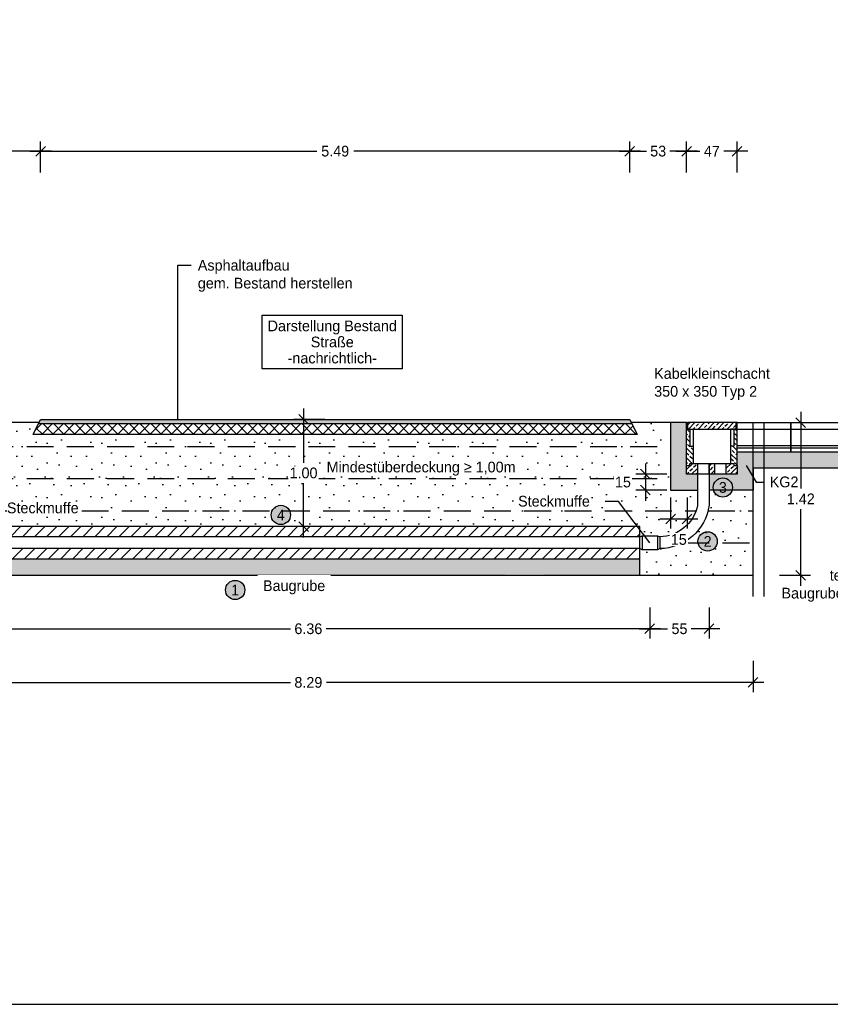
# Model space of a CAD drawing. Header units: metres. Extents: x -8 to 484, y -254 to 116.
# Tile 171 of 172: x 418.41 to 425.97, y 70.68 to 79.86. Entities that reach past the tile are written whole.
import ezdxf
from ezdxf import colors
from ezdxf.entities.mleader import LeaderData, LeaderLine
from ezdxf.math import Vec2, Vec3

# ---------------------------------------------------------------- set-up
doc = ezdxf.new("R2010")
doc.units = ezdxf.units.M
doc.linetypes.add('STRICHLINIE', pattern=[0.75, 0.5, -0.25])
doc.layers.add('GTU_A_Ansichtsfenster', color=6, linetype='Continuous', plot=False)
for name, color, linetype in [('GTU_B_Bemaßung', 253, 'Continuous'), ('GTU_B_Beschriftung', 253, 'Continuous'), ('GTU_P', 1, 'Continuous'), ('GTU_P_Baugrube', 11, 'Continuous'), ('GTU_P_Baugrube_Bemaßung', 11, 'Continuous'), ('GTU_P_Baugrube_Beschriftung', 11, 'Continuous'), ('GTU_P_Bemaßung', 1, 'Continuous'), ('GTU_P_Beschriftung', 1, 'Continuous')]:
    doc.layers.add(name, color=color, linetype=linetype)
doc.styles.add('PROVI', font='PROVI.SHX')
doc.dimstyles.new('1zu50', dxfattribs={"dimscale": 0.5, "dimtxt": 0.2, "dimasz": 0.18, "dimexe": 0.18, "dimexo": 0.02, "dimgap": 0.09, "dimtad": 0, "dimtih": 1, "dimtoh": 1, "dimzin": 4, "dimdsep": 46, "dimtxsty": 'PROVI', "dimblk1": 'OBLIQUE', "dimblk2": 'OBLIQUE', "dimsah": 1, "dimcen": 0.3, "dimdle": 0.2, "dimclrd": 256, "dimclre": 256, "dimclrt": 256, "dimadec": 0, "dimazin": 0, "dimtfac": 1, "dimtdec": 4, "dimtofl": 0, "dimtmove": 2, "dimatfit": 3, "dimldrblk": 'NONE', "dimfxl": 0.4, "dimfxlon": 1, "dimtfill": 1, "dimtfillclr": 256, "dimtolj": 1, "dimtzin": 0, "dimlwd": -1, "dimlwe": -1, "dimarcsym": 0})
doc.dimstyles.new('1zu50 (cm)', dxfattribs={"dimscale": 0.5, "dimtxt": 0.2, "dimasz": 0.18, "dimexe": 0.18, "dimexo": 0.02, "dimgap": 0.09, "dimtad": 0, "dimtih": 1, "dimtoh": 1, "dimdec": 0, "dimlfac": 100, "dimzin": 4, "dimdsep": 46, "dimtxsty": 'PROVI', "dimblk1": 'OBLIQUE', "dimblk2": 'OBLIQUE', "dimsah": 1, "dimcen": 0.3, "dimdle": 0.2, "dimclrd": 256, "dimclre": 256, "dimclrt": 256, "dimadec": 0, "dimazin": 0, "dimtfac": 1, "dimtdec": 4, "dimtofl": 0, "dimtmove": 2, "dimatfit": 3, "dimldrblk": 'NONE', "dimfxl": 0.4, "dimfxlon": 1, "dimtfill": 1, "dimtfillclr": 256, "dimtolj": 1, "dimtzin": 0, "dimlwd": -1, "dimlwe": -1, "dimarcsym": 0})
pattern_1 = [(45, (-40.98976, 10.93253), (-0.04490128, 0.04490128), []), (45, (-40.94486, 10.93253), (-0.04490128, 0.04490128), [0.03175, -0.015875])]

# ---------------------------------------------------------------- blocks, each defined once
blk = doc.blocks.new('GTU_Kls Typ 2')
h = blk.add_hatch()
h.set_pattern_fill('ANSI33', color=256, scale=0.01, angle=156.54218)
h.set_pattern_definition([(135, (-40.98976, 10.93253), (-0.04490128, -0.04490128), []), (135, (-40.98976, 10.977434), (-0.04490128, -0.04490128), [0.03175, -0.015875])])
h.paths.add_polyline_path([(0.175, -0.22), (0.205, -0.22), (0.205, -0.06), (0.2275, -0.06), (0.2275, 0), (0.235, 0), (0.235, -0.4), (0.205, -0.4), (0.205, -0.38), (0.175, -0.38)])
h.paths.add_polyline_path([(-0.235, 0), (-0.2275, 0), (-0.2275, -0.06), (-0.205, -0.06), (-0.205, -0.22), (-0.175, -0.22), (-0.175, -0.38), (-0.205, -0.38), (-0.205, -0.4), (-0.235, -0.4)])
h = blk.add_hatch()
h.set_pattern_fill('ANSI33', color=256, scale=0.01, angle=66.54218)
h.set_pattern_definition(pattern_1)
h.paths.add_polyline_path([(0.235, -0.48), (0.235, -0.4), (0.205, -0.4), (0.205, -0.38), (0.135, -0.38), (0.135, -0.472, 0.414214), (0.143, -0.48)])
h.paths.add_polyline_path([(-0.205, -0.38), (-0.205, -0.4), (-0.235, -0.4), (-0.235, -0.48), (-0.143, -0.48, 0.414214), (-0.135, -0.472), (-0.135, -0.38)])
h.paths.add_polyline_path([(0.22, -0.06), (0.2275, 0), (-0.2275, 0), (-0.22, -0.06)])
h = blk.add_hatch()
h.set_pattern_fill('ANSI33', color=256, scale=0.01, angle=66.54218)
h.set_pattern_definition(pattern_1)
h.paths.add_polyline_path([(0.025, -0.472, -0.414214), (0.017, -0.48), (0, -0.48), (-0.017, -0.48, -0.414214), (-0.025, -0.472), (-0.025, -0.38), (0, -0.38), (0.025, -0.38)])
at = {"flags": 128}
for points in [[(-0.235, -0.4), (-0.235, 0), (-0.2275, 0), (-0.2275, -0.06), (-0.175, -0.06), (-0.175, -0.38)], [(0.2275, 0), (-0.2275, 0), (-0.2275, -0.06), (0.2275, -0.06), (0.2275, 0)], [(0.235, -0.4), (0.235, 0), (0.2275, 0), (0.2275, -0.06), (0.175, -0.06), (0.175, -0.38)], [(-0.205, -0.06), (-0.205, -0.22), (-0.175, -0.22)], [(0.205, -0.06), (0.205, -0.22), (0.175, -0.22)]]:
    blk.add_lwpolyline(points, dxfattribs=at)
blk.add_lwpolyline([(-0.235, -0.48), (-0.235, -0.4), (-0.205, -0.4), (-0.205, -0.38), (0, -0.38), (0.205, -0.38), (0.205, -0.4), (0.235, -0.4), (0.235, -0.48), (0.113, -0.48), (0.017, -0.48), (0, -0.48), (-0.017, -0.48), (-0.113, -0.48)], close=True, dxfattribs=at)
for points in [[(-0.135, -0.38), (-0.135, -0.472, -0.414214), (-0.143, -0.48)], [(-0.017, -0.48, -0.414214), (-0.025, -0.472), (-0.025, -0.38)], [(0.025, -0.38), (0.025, -0.472, -0.414214), (0.017, -0.48)], [(0.143, -0.48, -0.414214), (0.135, -0.472), (0.135, -0.38)]]:
    blk.add_lwpolyline(points, format="xyb", dxfattribs=at)
blk = doc.blocks.new('_None')
blk = doc.blocks.new('_OBLIQUE')
at = {"color": 0, "linetype": 'ByBlock'}
blk.add_line((-0.5, -0.5), (0.5, 0.5), dxfattribs=at)
blk = doc.blocks.new('*D227')
at = {"layer": 'Defpoints', "color": 0, "linetype": 'Continuous'}
for p in [(416.9576, 74.6854), (425.2476, 74.6854), (425.2476, 73.6854)]:
    blk.add_point(p, dxfattribs=at)
at = {"layer": 'GTU_P_Baugrube_Bemaßung', "linetype": 'Continuous'}
for p, q in [((416.9576, 73.8854), (416.9576, 73.5954)), ((425.2476, 73.8854), (425.2476, 73.5954)), ((416.8576, 73.6854), (420.9349, 73.6854)), ((425.3476, 73.6854), (421.2704, 73.6854))]:
    blk.add_line(p, q, dxfattribs=at)
at = {"layer": 'GTU_P_Baugrube_Bemaßung', "linetype": 'Continuous', "xscale": 0.09, "yscale": 0.09, "zscale": 0.09, "rotation": 180}
blk.add_blockref('_OBLIQUE', (416.9576, 73.6854), dxfattribs=at)
at = {"layer": 'GTU_P_Baugrube_Bemaßung', "linetype": 'Continuous', "xscale": 0.09, "yscale": 0.09, "zscale": 0.09}
blk.add_blockref('_OBLIQUE', (425.2476, 73.6854), dxfattribs=at)
at = {"layer": 'GTU_P_Baugrube_Bemaßung', "linetype": 'Continuous', "insert": (421.1026, 73.6854), "char_height": 0.1, "attachment_point": 5, "style": 'PROVI', "bg_fill": 3, "box_fill_scale": 1.1, "bg_fill_color": 256, "bg_fill_true_color": 13158600, "bg_fill_transparency": 0}
blk.add_mtext('\\A1;8.29', dxfattribs=at)
blk = doc.blocks.new('*D258')
at = {"layer": 'Defpoints', "color": 0, "linetype": 'Continuous'}
for p in [(424.0976, 78.638), (418.6076, 76.138), (424.0976, 76.138)]:
    blk.add_point(p, dxfattribs=at)
at = {"layer": 'GTU_B_Bemaßung', "linetype": 'Continuous'}
for p, q in [((418.6076, 78.438), (418.6076, 78.728)), ((424.0976, 78.438), (424.0976, 78.728)), ((418.5076, 78.638), (421.1799, 78.638)), ((424.1976, 78.638), (421.5254, 78.638))]:
    blk.add_line(p, q, dxfattribs=at)
at = {"layer": 'GTU_B_Bemaßung', "linetype": 'Continuous', "xscale": 0.09, "yscale": 0.09, "zscale": 0.09, "rotation": 180}
blk.add_blockref('_OBLIQUE', (418.6076, 78.638), dxfattribs=at)
at = {"layer": 'GTU_B_Bemaßung', "linetype": 'Continuous', "xscale": 0.09, "yscale": 0.09, "zscale": 0.09}
blk.add_blockref('_OBLIQUE', (424.0976, 78.638), dxfattribs=at)
at = {"layer": 'GTU_B_Bemaßung', "linetype": 'Continuous', "insert": (421.3526, 78.638), "char_height": 0.1, "attachment_point": 5, "style": 'PROVI', "bg_fill": 3, "box_fill_scale": 1.1, "bg_fill_color": 256, "bg_fill_true_color": 13158600, "bg_fill_transparency": 0}
blk.add_mtext('\\A1;5.49', dxfattribs=at)
blk = doc.blocks.new('*D372')
at = {"layer": 'Defpoints', "color": 0, "linetype": 'Continuous'}
for p in [(421.3479, 76.138), (421.0574, 75.138), (421.3206, 75.138)]:
    blk.add_point(p, dxfattribs=at)
at = {"layer": 'GTU_P_Bemaßung', "linetype": 'Continuous'}
for p, q in [((421.0574, 76.238), (421.0574, 75.7331)), ((421.2574, 76.138), (420.9674, 76.138)), ((421.0574, 75.038), (421.0574, 75.5429)), ((421.2574, 75.138), (420.9674, 75.138))]:
    blk.add_line(p, q, dxfattribs=at)
at = {"layer": 'GTU_P_Bemaßung', "linetype": 'Continuous', "xscale": 0.09, "yscale": 0.09, "zscale": 0.09}
for p, rotation in [((421.0574, 76.138), 90), ((421.0574, 75.138), 270)]:
    blk.add_blockref('_OBLIQUE', p, dxfattribs=dict(at, rotation=rotation))
at = {"layer": 'GTU_P_Bemaßung', "linetype": 'Continuous', "insert": (421.0574, 75.638), "char_height": 0.1, "attachment_point": 5, "style": 'PROVI', "bg_fill": 3, "box_fill_scale": 1.1, "bg_fill_color": 256, "bg_fill_true_color": 13158600, "bg_fill_transparency": 0}
blk.add_mtext('\\A1;1.00', dxfattribs=at)
blk = doc.blocks.new('*D374')
at = {"layer": 'Defpoints', "color": 0, "linetype": 'Continuous'}
for p in [(424.6276, 75.628), (424.2438, 75.478), (424.4776, 75.478)]:
    blk.add_point(p, dxfattribs=at)
at = {"layer": 'GTU_P_Bemaßung', "linetype": 'Continuous'}
for p, q in [((424.2438, 75.728), (424.2438, 75.378)), ((424.4438, 75.628), (424.1538, 75.628)), ((424.4438, 75.478), (424.1538, 75.478))]:
    blk.add_line(p, q, dxfattribs=at)
at = {"layer": 'GTU_P_Bemaßung', "linetype": 'Continuous', "xscale": 0.09, "yscale": 0.09, "zscale": 0.09}
for p, rotation in [((424.2438, 75.628), 90), ((424.2438, 75.478), 270)]:
    blk.add_blockref('_OBLIQUE', p, dxfattribs=dict(at, rotation=rotation))
at = {"layer": 'GTU_P_Bemaßung', "linetype": 'Continuous', "insert": (424.034, 75.553), "char_height": 0.1, "attachment_point": 5, "style": 'PROVI', "bg_fill": 3, "box_fill_scale": 1.1, "bg_fill_color": 256, "bg_fill_true_color": 13158600, "bg_fill_transparency": 0}
blk.add_mtext('\\A1;15', dxfattribs=at)
blk = doc.blocks.new('*D375')
at = {"layer": 'Defpoints', "color": 0, "linetype": 'Continuous'}
for p in [(417.9204, 74.923), (424.2845, 74.923), (424.2845, 74.1854)]:
    blk.add_point(p, dxfattribs=at)
at = {"layer": 'GTU_P_Bemaßung', "linetype": 'Continuous'}
for p, q in [((417.9204, 74.3854), (417.9204, 74.0954)), ((424.2845, 74.3854), (424.2845, 74.0954)), ((417.8204, 74.1854), (420.9352, 74.1854)), ((424.3845, 74.1854), (421.2697, 74.1854))]:
    blk.add_line(p, q, dxfattribs=at)
at = {"layer": 'GTU_P_Bemaßung', "linetype": 'Continuous', "xscale": 0.09, "yscale": 0.09, "zscale": 0.09, "rotation": 180}
blk.add_blockref('_OBLIQUE', (417.9204, 74.1854), dxfattribs=at)
at = {"layer": 'GTU_P_Bemaßung', "linetype": 'Continuous', "xscale": 0.09, "yscale": 0.09, "zscale": 0.09}
blk.add_blockref('_OBLIQUE', (424.2845, 74.1854), dxfattribs=at)
at = {"layer": 'GTU_P_Bemaßung', "linetype": 'Continuous', "insert": (421.1024, 74.1854), "char_height": 0.1, "attachment_point": 5, "style": 'PROVI', "bg_fill": 3, "box_fill_scale": 1.1, "bg_fill_color": 256, "bg_fill_true_color": 13158600, "bg_fill_transparency": 0}
blk.add_mtext('\\A1;6.36', dxfattribs=at)
blk = doc.blocks.new('*D376')
at = {"layer": 'Defpoints', "color": 0, "linetype": 'Continuous'}
for p in [(424.8376, 75.337), (424.2845, 74.923), (424.8376, 74.1854)]:
    blk.add_point(p, dxfattribs=at)
at = {"layer": 'GTU_P_Bemaßung', "linetype": 'Continuous'}
for p, q in [((424.2845, 74.3854), (424.2845, 74.0954)), ((424.8376, 74.3854), (424.8376, 74.0954)), ((424.1845, 74.1854), (424.4508, 74.1854)), ((424.9376, 74.1854), (424.6713, 74.1854))]:
    blk.add_line(p, q, dxfattribs=at)
at = {"layer": 'GTU_P_Bemaßung', "linetype": 'Continuous', "xscale": 0.09, "yscale": 0.09, "zscale": 0.09, "rotation": 180}
blk.add_blockref('_OBLIQUE', (424.2845, 74.1854), dxfattribs=at)
at = {"layer": 'GTU_P_Bemaßung', "linetype": 'Continuous', "xscale": 0.09, "yscale": 0.09, "zscale": 0.09}
blk.add_blockref('_OBLIQUE', (424.8376, 74.1854), dxfattribs=at)
at = {"layer": 'GTU_P_Bemaßung', "linetype": 'Continuous', "insert": (424.5611, 74.1854), "char_height": 0.1, "attachment_point": 5, "style": 'PROVI', "bg_fill": 3, "box_fill_scale": 1.1, "bg_fill_color": 256, "bg_fill_true_color": 13158600, "bg_fill_transparency": 0}
blk.add_mtext('\\A1;55', dxfattribs=at)
blk = doc.blocks.new('*D378')
at = {"layer": 'Defpoints', "color": 0, "linetype": 'Continuous'}
for p in [(424.4776, 75.628), (424.6323, 75.628), (424.6323, 75.21)]:
    blk.add_point(p, dxfattribs=at)
at = {"layer": 'GTU_P_Bemaßung', "linetype": 'Continuous'}
for p, q in [((424.4776, 75.41), (424.4776, 75.12)), ((424.6323, 75.41), (424.6323, 75.12)), ((424.3776, 75.21), (424.7323, 75.21))]:
    blk.add_line(p, q, dxfattribs=at)
at = {"layer": 'GTU_P_Bemaßung', "linetype": 'Continuous', "xscale": 0.09, "yscale": 0.09, "zscale": 0.09, "rotation": 180}
blk.add_blockref('_OBLIQUE', (424.4776, 75.21), dxfattribs=at)
at = {"layer": 'GTU_P_Bemaßung', "linetype": 'Continuous', "xscale": 0.09, "yscale": 0.09, "zscale": 0.09}
blk.add_blockref('_OBLIQUE', (424.6323, 75.21), dxfattribs=at)
at = {"layer": 'GTU_P_Bemaßung', "linetype": 'Continuous', "insert": (424.555, 75.0176), "char_height": 0.1, "attachment_point": 5, "style": 'PROVI', "bg_fill": 3, "box_fill_scale": 1.1, "bg_fill_color": 256, "bg_fill_true_color": 13158600, "bg_fill_transparency": 0}
blk.add_mtext('\\A1;15', dxfattribs=at)
blk = doc.blocks.new('*D380')
at = {"layer": 'Defpoints', "color": 0, "linetype": 'Continuous'}
for p in [(424.6276, 78.638), (424.0976, 76.138), (424.6276, 76.108)]:
    blk.add_point(p, dxfattribs=at)
at = {"layer": 'GTU_P_Bemaßung', "linetype": 'Continuous'}
for p, q in [((424.0976, 78.438), (424.0976, 78.728)), ((424.6276, 78.438), (424.6276, 78.728)), ((423.9976, 78.638), (424.2536, 78.638)), ((424.7276, 78.638), (424.4717, 78.638))]:
    blk.add_line(p, q, dxfattribs=at)
at = {"layer": 'GTU_P_Bemaßung', "linetype": 'Continuous', "xscale": 0.09, "yscale": 0.09, "zscale": 0.09, "rotation": 180}
blk.add_blockref('_OBLIQUE', (424.0976, 78.638), dxfattribs=at)
at = {"layer": 'GTU_P_Bemaßung', "linetype": 'Continuous', "xscale": 0.09, "yscale": 0.09, "zscale": 0.09}
blk.add_blockref('_OBLIQUE', (424.6276, 78.638), dxfattribs=at)
at = {"layer": 'GTU_P_Bemaßung', "linetype": 'Continuous', "insert": (424.3626, 78.638), "char_height": 0.1, "attachment_point": 5, "style": 'PROVI', "bg_fill": 3, "box_fill_scale": 1.1, "bg_fill_color": 256, "bg_fill_true_color": 13158600, "bg_fill_transparency": 0}
blk.add_mtext('\\A1;53', dxfattribs=at)
blk = doc.blocks.new('*D381')
at = {"layer": 'Defpoints', "color": 0, "linetype": 'Continuous'}
for p in [(425.0976, 78.638), (424.6276, 76.108), (425.0976, 76.108)]:
    blk.add_point(p, dxfattribs=at)
at = {"layer": 'GTU_P_Bemaßung', "linetype": 'Continuous'}
for p, q in [((424.6276, 78.438), (424.6276, 78.728)), ((425.0976, 78.438), (425.0976, 78.728)), ((424.5276, 78.638), (424.7496, 78.638)), ((425.1976, 78.638), (424.9756, 78.638))]:
    blk.add_line(p, q, dxfattribs=at)
at = {"layer": 'GTU_P_Bemaßung', "linetype": 'Continuous', "xscale": 0.09, "yscale": 0.09, "zscale": 0.09, "rotation": 180}
blk.add_blockref('_OBLIQUE', (424.6276, 78.638), dxfattribs=at)
at = {"layer": 'GTU_P_Bemaßung', "linetype": 'Continuous', "xscale": 0.09, "yscale": 0.09, "zscale": 0.09}
blk.add_blockref('_OBLIQUE', (425.0976, 78.638), dxfattribs=at)
at = {"layer": 'GTU_P_Bemaßung', "linetype": 'Continuous', "insert": (424.8626, 78.638), "char_height": 0.1, "attachment_point": 5, "style": 'PROVI', "bg_fill": 3, "box_fill_scale": 1.1, "bg_fill_color": 256, "bg_fill_true_color": 13158600, "bg_fill_transparency": 0}
blk.add_mtext('\\A1;47', dxfattribs=at)
blk = doc.blocks.new('*D382')
at = {"layer": 'Defpoints', "color": 0, "linetype": 'Continuous'}
for p in [(418.6076, 78.638), (417.5776, 76.108), (418.6076, 76.138)]:
    blk.add_point(p, dxfattribs=at)
at = {"layer": 'GTU_P_Bemaßung', "linetype": 'Continuous'}
for p, q in [((417.5776, 78.438), (417.5776, 78.728)), ((418.6076, 78.438), (418.6076, 78.728)), ((417.4776, 78.638), (417.9396, 78.638)), ((418.7076, 78.638), (418.2457, 78.638))]:
    blk.add_line(p, q, dxfattribs=at)
at = {"layer": 'GTU_P_Bemaßung', "linetype": 'Continuous', "xscale": 0.09, "yscale": 0.09, "zscale": 0.09, "rotation": 180}
blk.add_blockref('_OBLIQUE', (417.5776, 78.638), dxfattribs=at)
at = {"layer": 'GTU_P_Bemaßung', "linetype": 'Continuous', "xscale": 0.09, "yscale": 0.09, "zscale": 0.09}
blk.add_blockref('_OBLIQUE', (418.6076, 78.638), dxfattribs=at)
at = {"layer": 'GTU_P_Bemaßung', "linetype": 'Continuous', "insert": (418.0926, 78.638), "char_height": 0.1, "attachment_point": 5, "style": 'PROVI', "bg_fill": 3, "box_fill_scale": 1.1, "bg_fill_color": 256, "bg_fill_true_color": 13158600, "bg_fill_transparency": 0}
blk.add_mtext('\\A1;1.03', dxfattribs=at)
blk = doc.blocks.new('*D413')
at = {"layer": 'Defpoints', "color": 0, "linetype": 'Continuous'}
for p in [(425.2476, 76.108), (425.2476, 74.6854), (425.6916, 74.6854)]:
    blk.add_point(p, dxfattribs=at)
at = {"layer": 'GTU_P_Baugrube_Bemaßung', "linetype": 'Continuous'}
for p, q in [((425.6916, 76.208), (425.6916, 75.4934)), ((425.4916, 76.108), (425.7816, 76.108)), ((425.6916, 74.5854), (425.6916, 75.3)), ((425.4916, 74.6854), (425.7816, 74.6854))]:
    blk.add_line(p, q, dxfattribs=at)
at = {"layer": 'GTU_P_Baugrube_Bemaßung', "linetype": 'Continuous', "xscale": 0.09, "yscale": 0.09, "zscale": 0.09}
for p, rotation in [((425.6916, 76.108), 90), ((425.6916, 74.6854), 270)]:
    blk.add_blockref('_OBLIQUE', p, dxfattribs=dict(at, rotation=rotation))
at = {"layer": 'GTU_P_Baugrube_Bemaßung', "linetype": 'Continuous', "insert": (425.6916, 75.3967), "char_height": 0.1, "attachment_point": 5, "style": 'PROVI', "bg_fill": 3, "box_fill_scale": 1.1, "bg_fill_color": 256, "bg_fill_true_color": 13158600, "bg_fill_transparency": 0}
blk.add_mtext('\\A1;1.42', dxfattribs=at)

msp = doc.modelspace()

# ---------------------------------------------------------------- hatches: boundary and pattern name
at = {"layer": 'GTU_P', "linetype": 'Continuous'}
h = msp.add_hatch(dxfattribs=at)
h.set_pattern_fill('INSULATION', color=256, scale=0.02, style=0)
h.set_pattern_definition([(45, (363.002334, 1.573605), (-0.050289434, 0.050289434), []), (135, (363.002334, 1.573605), (-0.050289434, -0.050289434), [])])
h.paths.add_polyline_path([(418.5876, 76.098), (418.5376, 75.998), (424.1676, 75.998), (424.1176, 76.098)])
msp.add_hatch(color=256, dxfattribs=at).paths.add_polyline_path([(418.5876, 76.098), (424.1176, 76.098), (424.0976, 76.138), (418.6076, 76.138)])
h = msp.add_hatch(dxfattribs=at)
h.set_pattern_fill('DOTS2', color=256, scale=0.005, style=0)
h.set_pattern_definition([(0, (406.16771, -727.75823), (0, 0.127), [0, -0.127]), (0, (406.20835, -727.7557), (0, 0.127), [0, -0.127]), (0, (406.1855, -727.72775), (0, 0.127), [0, -0.127]), (0, (406.21343, -727.70743), (0, 0.127), [0, -0.127]), (0, (406.18041, -727.69981), (0, 0.127), [0, -0.127]), (0, (406.19057, -727.66933), (0, 0.127), [0, -0.127]), (0, (406.1728, -727.64647), (0, 0.127), [0, -0.127]), (0, (406.21343, -727.64901), (0, 0.127), [0, -0.127]), (0, (406.24391, -727.64393), (0, 0.127), [0, -0.127]), (0, (406.25915, -727.67441), (0, 0.127), [0, -0.127]), (0, (406.28455, -727.67695), (0, 0.127), [0, -0.127]), (0, (406.28455, -727.72267), (0, 0.127), [0, -0.127]), (0, (406.2617, -727.73791), (0, 0.127), [0, -0.127]), (0, (406.22613, -727.7303), (0, 0.127), [0, -0.127]), (0, (406.249, -727.70743), (0, 0.127), [0, -0.127]), (0, (406.22613, -727.68457), (0, 0.127), [0, -0.127]), (0, (406.27947, -727.7557), (0, 0.127), [0, -0.127])])
h.paths.add_polyline_path([(424.4776, 75.478), (424.7276, 75.478), (424.7276, 75.628), (424.6276, 75.628), (424.6276, 75.708), (424.6276, 76.108), (424.4776, 76.108)])
h.paths.add_polyline_path([(424.8376, 75.628), (424.8376, 75.478), (424.9462, 75.478), (424.8876, 75.628), (424.8796, 75.628), (424.8456, 75.628)])
h.paths.add_polyline_path([(424.8876, 75.628), (424.9462, 75.478), (425.2476, 75.478), (425.2476, 75.683), (427.5976, 75.683), (427.5976, 75.833), (425.0976, 75.833), (425.0976, 75.628)])
at = {"layer": 'GTU_P'}
h = msp.add_hatch(dxfattribs=at)
h.set_pattern_fill('ANSI31', color=256, scale=0.025, style=0)
h.set_pattern_definition([(45, (402.92396, -148.813115), (-0.0561266, 0.0561266), [])])
h.paths.add_polyline_path([(424.1917, 74.838), (424.1917, 74.933), (418.0132, 74.933), (418.0132, 74.838)])
h.paths.add_polyline_path([(424.1917, 75.043), (424.1917, 75.138), (418.0132, 75.138), (418.0132, 75.043)])
h = msp.add_hatch(dxfattribs=at)
h.set_pattern_fill('SCREED', color=256, scale=0.02, angle=45, style=0)
h.set_pattern_definition([(45, (412.59263, -6.71526), (0.5388154, 0.8980256), [-0.127, 0, -0.381, 0]), (45, (412.58365, -6.70627), (0.5388154, 0.8980256), [-0.0508, 0, -0.1778, 0, -0.09144, 0, -0.381, 0]), (45, (412.57467, -6.6973), (0.5388154, 0.8980256), [-0.0254, 0, -0.127, 0, -0.127, 0, -0.2794, 0, -0.09144, 0]), (45, (412.5657, -6.68831), (0.5388154, 0.8980256), [-0.09144, 0, -0.4064, 0]), (45, (412.55671, -6.67933), (0.5388154, 0.8980256), [-0.3048, 0, -0.3048, 0]), (45, (412.54773, -6.67035), (0.5388154, 0.8980256), [-0.4318, 0]), (45, (412.53875, -6.66137), (0.5388154, 0.8980256), [-0.127, 0, -0.5588, 0]), (45, (412.52977, -6.6524), (0.5388154, 0.8980256), [-0.1778, 0, -0.1016, 0]), (45, (412.5208, -6.64341), (0.5388154, 0.8980256), [-0.254, 0]), (45, (412.50283, -6.62545), (0.5388154, 0.8980256), [-0.03556, 0, -0.381, 0, -0.2286, 0]), (45, (412.49385, -6.61647), (0.5388154, 0.8980256), [-0.0508, 0, -0.00508, 0, -0.127, 0]), (45, (412.48487, -6.6075), (0.5388154, 0.8980256), [-0.0254, 0, -0.3302, 0, -0.381, 0]), (45, (412.4759, -6.5985), (0.5388154, 0.8980256), [-0.254, 0]), (45, (412.4669, -6.58953), (0.5388154, 0.8980256), [-0.127, 0, -0.5334, 0]), (45, (412.44895, -6.57157), (0.5388154, 0.8980256), [-0.6096, 0]), (45, (412.43997, -6.5626), (0.5388154, 0.8980256), [-0.127, 0, -0.01016, 0, -0.1778, 0]), (45, (412.431, -6.5536), (0.5388154, 0.8980256), [-0.03556, 0, -0.254, 0, -0.1016, 0, -0.1778, 0, -0.2032, 0]), (45, (412.422, -6.54463), (0.5388154, 0.8980256), [-0.0762, 0, -0.1016, 0, -0.254, 0, -0.01016, 0, -0.127, 0]), (45, (412.41303, -6.53565), (0.5388154, 0.8980256), [-0.254, 0])])
h.paths.add_polyline_path([(422.9359, 74.838), (418.0132, 74.838), (418.0132, 74.6885), (422.9359, 74.6916), (422.9359, 74.6932), (422.9359, 74.6932), (422.9359, 74.8383)])
h.paths.add_polyline_path([(422.9359, 74.8383), (422.9359, 74.6932), (422.9363, 74.6932), (424.1917, 74.688), (424.1917, 74.8377)])
at = {"layer": 'GTU_P_Baugrube', "linetype": 'Continuous', "transparency": 33554687}
h = msp.add_hatch(dxfattribs=at)
h.set_pattern_fill('DOTS2', color=256, scale=0.02, style=0)
h.set_pattern_definition([(0, (412.61295, -6.7051), (0, 0.508), [0, -0.508]), (0, (412.7755, -6.69494), (0, 0.508), [0, -0.508]), (0, (412.6841, -6.5832), (0, 0.508), [0, -0.508]), (0, (412.79583, -6.5019), (0, 0.508), [0, -0.508]), (0, (412.66375, -6.4714), (0, 0.508), [0, -0.508]), (0, (412.7044, -6.3495), (0, 0.508), [0, -0.508]), (0, (412.6333, -6.25806), (0, 0.508), [0, -0.508]), (0, (412.79583, -6.2682), (0, 0.508), [0, -0.508]), (0, (412.91775, -6.2479), (0, 0.508), [0, -0.508]), (0, (412.9787, -6.3698), (0, 0.508), [0, -0.508]), (0, (413.0803, -6.38), (0, 0.508), [0, -0.508]), (0, (413.0803, -6.56286), (0, 0.508), [0, -0.508]), (0, (412.9889, -6.6238), (0, 0.508), [0, -0.508]), (0, (412.84663, -6.59334), (0, 0.508), [0, -0.508]), (0, (412.9381, -6.5019), (0, 0.508), [0, -0.508]), (0, (412.84663, -6.41046), (0, 0.508), [0, -0.508]), (0, (413.06, -6.69494), (0, 0.508), [0, -0.508])])
h.paths.add_polyline_path([(417.9931, 74.923), (417.8478, 74.923), (417.8276, 74.933, -0.117638), (417.6165, 74.9854), (416.9576, 74.9854), (416.9576, 74.6854), (418.0132, 74.6854), (418.0132, 74.933)])
h.paths.add_polyline_path([(416.9576, 74.9854), (417.6165, 74.9854, -0.213785), (417.3778, 75.2854), (416.9576, 75.2854)])
h.paths.add_polyline_path([(417.3778, 75.2854, -0.028043), (417.3676, 75.337), (417.3676, 75.478), (416.9576, 75.478), (416.9576, 75.2854)])
h.paths.add_polyline_path([(417.9931, 75.0536), (418.0132, 75.043), (418.0132, 75.138), (424.1917, 75.138), (424.1917, 75.043), (424.2118, 75.0536), (424.3571, 75.0536), (424.3773, 75.043, 0.312164), (424.7151, 75.2854), (417.4901, 75.2854, 0.312832), (417.8276, 75.043), (417.8478, 75.0536)])
h.paths.add_polyline_path([(424.7151, 75.2854, 0.03104), (424.7276, 75.329), (424.7276, 75.478), (424.4776, 75.478), (424.4776, 75.5854), (417.7276, 75.5854), (417.7276, 75.478), (417.4776, 75.478), (417.4776, 75.329, 0.031097), (417.4901, 75.2854)])
h.paths.add_polyline_path([(417.7276, 75.5854), (424.4776, 75.5854), (424.4776, 75.8854), (417.7276, 75.8854)])
h.paths.add_polyline_path([(424.4776, 75.8854), (424.4776, 76.108), (424.1126, 76.108), (424.1676, 75.998), (418.5376, 75.998), (418.5926, 76.108), (417.7276, 76.108), (417.7276, 75.8854)])
h.paths.add_polyline_path([(425.2476, 74.6854), (425.2476, 74.9854), (424.5883, 74.9854, -0.117388), (424.3773, 74.933), (424.3571, 74.923), (424.2118, 74.923), (424.1917, 74.933), (424.1917, 74.6854)])
h.paths.add_polyline_path([(424.5883, 74.9854), (425.2476, 74.9854), (425.2476, 75.2854), (424.8274, 75.2854, -0.213557)])
h.paths.add_polyline_path([(424.8376, 75.337, -0.028004), (424.8274, 75.2854), (425.2476, 75.2854), (425.2476, 75.478), (424.8376, 75.478)])
at = {"layer": 'GTU_P_Beschriftung', "true_color": 0xffffff}
msp.add_hatch(color=7, dxfattribs=at).paths.add_polyline_path([(425.055, 75.5025, 1), (424.875, 75.5025, 1)])

# ---------------------------------------------------------------- linework, layer by layer
at = {"layer": 'GTU_P', "linetype": 'Continuous'}
for p, q in [((418.5926, 76.108, 23875.401), (417.7276, 76.108, 23875.401)), ((424.4776, 76.108, 23875.401), (424.1126, 76.108, 23875.401))]:
    msp.add_line(p, q, dxfattribs=at)
at = {"layer": 'GTU_P'}
for p, q in [((418.5876, 76.098, 23875.401), (424.1176, 76.098, 23875.401)), ((425.0976, 76.048, 23875.401), (425.5976, 76.048, 23875.401)), ((425.5976, 76.048, 23875.401), (426.0976, 76.048, 23875.401)), ((425.0976, 75.893, 23875.401), (425.5976, 75.893, 23875.401)), ((425.0976, 75.874, 23875.401), (425.5976, 75.874, 23875.401)), ((425.5976, 75.893, 23875.401), (426.0976, 75.893, 23875.401)), ((425.5976, 75.874, 23875.401), (426.0976, 75.874, 23875.401)), ((424.1917, 75.043, 23875.401), (418.0132, 75.043, 23875.401)), ((424.2118, 75.0536, 23875.401), (424.2118, 74.923, 23875.401)), ((424.3571, 75.0536, 23875.401), (424.3571, 74.923, 23875.401)), ((424.1917, 74.933, 23875.401), (418.0132, 74.933, 23875.401))]:
    msp.add_line(p, q, dxfattribs=at)
at = {"layer": 'GTU_P', "elevation": 23875.401}
for points in [[(424.1676, 75.998), (418.5376, 75.998), (418.5376, 75.998), (418.6076, 76.138), (424.0976, 76.138)], [(425.0976, 76.108), (425.5976, 76.108), (425.5976, 75.833), (425.0976, 75.833)], [(425.5976, 76.108), (426.0976, 76.108), (426.0976, 75.833), (425.5976, 75.833)], [(418.0132, 74.6854), (424.1917, 74.6854), (424.1917, 75.138), (418.0132, 75.138)], [(424.3571, 74.923), (424.2118, 74.923), (424.1917, 74.933), (424.1917, 75.043), (424.2118, 75.0536), (424.3571, 75.0536), (424.3773, 75.043), (424.3773, 74.933)]]:
    msp.add_lwpolyline(points, close=True, dxfattribs=at)
at = {"layer": 'GTU_P', "linetype": 'Continuous', "elevation": 23875.401}
for points in [[(424.6276, 76.108), (424.4776, 76.108), (424.4776, 75.478), (424.7276, 75.478)], [(427.5976, 75.683), (425.2476, 75.683), (425.2476, 75.478), (424.8376, 75.478)]]:
    msp.add_lwpolyline(points, dxfattribs=at)
for points in [[(424.7276, 75.728), (424.7276, 75.329, -0.346562), (424.3773, 75.043)], [(424.8376, 75.728), (424.8376, 75.337, -0.370985), (424.3773, 74.933)]]:
    msp.add_lwpolyline(points, format="xyb", dxfattribs=at)
at = {"layer": 'GTU_P', "elevation": 23875.401}
msp.add_lwpolyline([(418.0132, 74.838), (424.1917, 74.838)], dxfattribs=at)
at = {"layer": 'GTU_P_Baugrube', "linetype": 'STRICHLINIE', "ltscale": 0.5}
for p, q in [((417.7276, 75.8854, 23875.401), (424.4776, 75.8854, 23875.401)), ((417.7276, 75.5854, 23875.401), (424.4776, 75.5854, 23875.401)), ((417.4901, 75.2854, 23875.401), (424.7151, 75.2854, 23875.401)), ((424.8274, 75.2854, 23875.401), (425.2476, 75.2854, 23875.401)), ((424.5883, 74.9854, 23875.401), (425.2476, 74.9854, 23875.401))]:
    msp.add_line(p, q, dxfattribs=at)
at = {"layer": 'GTU_P_Baugrube', "linetype": 'Continuous', "elevation": 23875.401}
msp.add_lwpolyline([(416.9576, 75.478), (416.9576, 74.6854), (425.2476, 74.6854), (425.2476, 75.478)], dxfattribs=at)
at = {"layer": 'GTU_P_Beschriftung'}
msp.add_circle((424.965, 75.5025, 47750.8019), 0.09, dxfattribs=at)

# ---------------------------------------------------------------- block references
at = {"layer": 'GTU_P', "linetype": 'Continuous'}
msp.add_blockref('GTU_Kls Typ 2', (424.8626, 76.108, 23875.401), dxfattribs=at)

# ---------------------------------------------------------------- texts
at = {"layer": 'GTU_B_Beschriftung', "insert": (421.3251, 76.8588, 23875.401), "char_height": 0.1, "attachment_point": 5, "line_spacing_factor": 0.9, "style": 'PROVI', "bg_fill": 19, "box_fill_scale": 1.5, "bg_fill_color": 1, "bg_fill_transparency": 0}
msp.add_mtext('Darstellung Bestand\\PStraße\\P-nachrichtlich-', dxfattribs=at)
at = {"layer": 'GTU_P_Beschriftung', "insert": (424.965, 75.5025, 47750.8019), "char_height": 0.1, "attachment_point": 5, "style": 'PROVI'}
msp.add_mtext('3', dxfattribs=at)

# ---------------------------------------------------------------- next in the draw order: texts
at = {"layer": 'GTU_P_Baugrube_Beschriftung', "color": 11, "insert": (420.6798, 74.6373, 23875.401), "char_height": 0.1, "attachment_point": 1, "style": 'PROVI', "bg_fill": 2}
msp.add_mtext('Baugrube', dxfattribs=at)

# ---------------------------------------------------------------- next in the draw order: leaders
at = {"layer": 'GTU_P_Beschriftung', "linetype": 'Continuous'}
ml = msp.add_multileader_mtext('Standard', dxfattribs=at)
ml.set_content('\\C1;Asphaltaufbau \\Pgem. Bestand herstellen ', color=256, style='PROVI')
ml.set_leader_properties(color=256, linetype='ByLayer', lineweight=-1)
ml.set_arrow_properties(name='NONE')
ml.build(insert=Vec2(0, 0))
ml.multileader.update_dxf_attribs({"dogleg_length": 0.125, "arrow_head_size": 0.0625, "scale": 0.05})
ctx = ml.context
ctx.base_point, ctx.scale, ctx.char_height, ctx.arrow_head_size, ctx.landing_gap_size, ctx.plane_origin = Vec3(420.0099, 77.5561, 23875.401), 0.05, 0.1, 0.0625, 0.0625, Vec3(401.844, -723.6648, 23875.401)
notes = []
notes.append((ctx, [(0, (1, 1, 0), (419.8849, 77.5748, 23875.401), (1, 0), 0.125, [(0, [(419.8849, 76.138, 23875.401)], 0, [])])]))
ctx.mtext.insert = Vec3(420.0724, 77.6248, 23875.401)
ctx.mtext.has_bg_fill, ctx.mtext.bg_color, ctx.mtext.bg_scale_factor, ctx.mtext.bg_transparency, ctx.mtext.use_window_bg_color = 1, -1027028792, 1, 0, 1
ml = msp.add_multileader_mtext('Standard', dxfattribs=at)
ml.set_content('KG2', color=256, style='PROVI')
ml.set_leader_properties(color=256, linetype='ByLayer', lineweight=-1)
ml.set_arrow_properties(name='NONE')
ml.build(insert=Vec2(0, 0))
ml.multileader.update_dxf_attribs({"dogleg_length": 0.125, "arrow_head_size": 0.0625, "scale": 0.05})
ctx = ml.context
ctx.base_point, ctx.scale, ctx.char_height, ctx.arrow_head_size, ctx.landing_gap_size, ctx.plane_origin = Vec3(425.3396, 75.5527, 23875.401), 0.05, 0.1, 0.0625, 0.0625, Vec3(404.8517, -725.5545, 23875.401)
notes.append((ctx, [(0, (1, 1, 0), (425.2771, 75.5527, 23875.401), (1, 0), 0.0625, [(0, [(425.1831, 75.7079, 23875.401)], 0, [])])]))
ctx.mtext.insert = Vec3(425.4021, 75.6048, 23875.401)
ctx.mtext.has_bg_fill, ctx.mtext.bg_color, ctx.mtext.bg_scale_factor, ctx.mtext.bg_transparency, ctx.mtext.use_window_bg_color = 1, -1027028792, 1, 0, 1
ml = msp.add_multileader_mtext('Standard', dxfattribs=at)
ml.set_content('Steckmuffe', color=256, style='PROVI')
ml.set_leader_properties(color=256, linetype='ByLayer', lineweight=-1)
ml.set_arrow_properties(name='NONE')
ml.build(insert=Vec2(0, 0))
ml.multileader.update_dxf_attribs({"dogleg_length": 0.125, "arrow_head_size": 0.0625, "scale": 0.05})
ctx = ml.context
ctx.base_point, ctx.scale, ctx.char_height, ctx.arrow_head_size, ctx.landing_gap_size, ctx.plane_origin = Vec3(418.2307, 75.311, 23875.401), 0.05, 0.1, 0.0625, 0.0625, Vec3(399.8833, -725.2852, 23875.401)
notes.append((ctx, [(0, (1, 1, 0), (418.1057, 75.311, 23875.401), (1, 0), 0.125, [(0, [(417.9204, 74.9883, 23875.401)], 0, [])])]))
ctx.mtext.insert = Vec3(418.2932, 75.3627, 23875.401)
ctx.mtext.has_bg_fill, ctx.mtext.bg_color, ctx.mtext.bg_scale_factor, ctx.mtext.bg_transparency, ctx.mtext.use_window_bg_color = 1, -1027028792, 1, 0, 1
ml = msp.add_multileader_mtext('Standard', dxfattribs=at)
ml.set_content('Steckmuffe', color=256, style='PROVI')
ml.set_leader_properties(color=256, linetype='ByLayer', lineweight=-1)
ml.set_arrow_properties(name='NONE')
ml.build(insert=Vec2(0, 0))
ml.multileader.update_dxf_attribs({"dogleg_length": 0.125, "arrow_head_size": 0.0625, "scale": 0.05})
ctx = ml.context
ctx.base_point, ctx.scale, ctx.char_height, ctx.arrow_head_size, ctx.landing_gap_size, ctx.plane_origin = Vec3(422.9944, 75.3734, 23875.401), 0.05, 0.1, 0.0625, 0.0625, Vec3(404.4541, -725.2528, 23875.401)
notes.append((ctx, [(0, (1, 1, 0), (423.993, 75.3734, 23875.401), (-1, 0), 0.125, [(0, [(424.2845, 74.9883, 23875.401)], 0, [])])]))
ctx.mtext.insert = Vec3(423.0569, 75.4251, 23875.401)
ctx.mtext.has_bg_fill, ctx.mtext.bg_color, ctx.mtext.bg_scale_factor, ctx.mtext.bg_transparency, ctx.mtext.use_window_bg_color = 1, -1027028792, 1, 0, 1
for ctx, leaders in notes:
    for number, flags, end, landing, length, lines in leaders:
        leader = LeaderData()
        leader.index, (leader.has_last_leader_line, leader.has_dogleg_vector, leader.attachment_direction) = number, flags
        leader.last_leader_point, leader.dogleg_vector, leader.dogleg_length = Vec3(end), Vec3(landing), length
        for number, points, colour, breaks in lines:
            line = LeaderLine()
            line.index, line.vertices, line.color, line.breaks = number, Vec3.list(points), colors.encode_raw_color(colour), breaks
            leader.lines.append(line)
        ctx.leaders.append(leader)

# ---------------------------------------------------------------- next in the draw order: dimensions: what is measured, and where the dimension line sits
at = {"layer": 'GTU_P_Baugrube_Bemaßung', "linetype": 'Continuous'}
dim = msp.add_linear_dim(base=(425.2476, 73.6854, 23875.401), p1=(416.9576, 74.6854, 23875.401), p2=(425.2476, 74.6854, 23875.401), dimstyle='1zu50', dxfattribs=at)
dim.commit()
dim.dimension.update_dxf_attribs({"geometry": '*D227', "text_midpoint": (421.1026, 73.6854, 23875.401)})

# ---------------------------------------------------------------- next in the draw order: linework, layer by layer
at = {"layer": 'GTU_A_Ansichtsfenster', "linetype": 'Continuous', "elevation": 23875.401, "flags": 128}
msp.add_lwpolyline([(414.0926, 70.6847), (433.0926, 70.6847), (433.0926, 85.0347), (414.0926, 85.0347)], close=True, dxfattribs=at)
at = {"layer": 'GTU_P_Baugrube', "linetype": 'Continuous', "elevation": 23875.401}
msp.add_lwpolyline([(425.2476, 74.4854), (425.2476, 76.108), (425.3476, 76.108), (425.3476, 74.4854)], dxfattribs=at)

# ---------------------------------------------------------------- next in the draw order: texts
at = {"layer": 'GTU_P_Baugrube_Beschriftung', "insert": (426.1287, 74.4379, 23875.401), "char_height": 0.1, "attachment_point": 8, "style": 'PROVI', "bg_fill": 3, "box_fill_scale": 1, "bg_fill_color": 256, "bg_fill_true_color": 13158600, "bg_fill_transparency": 0}
msp.add_mtext('temp.\\PBaugrubensicherung', dxfattribs=at)

# ---------------------------------------------------------------- next in the draw order: dimensions: what is measured, and where the dimension line sits
at = {"layer": 'GTU_B_Bemaßung', "linetype": 'Continuous'}
dim = msp.add_linear_dim(base=(424.0976, 78.638, 23875.401), p1=(418.6076, 76.138, 23875.401), p2=(424.0976, 76.138, 23875.401), dimstyle='1zu50', dxfattribs=at)
dim.commit()
dim.dimension.update_dxf_attribs({"geometry": '*D258', "text_midpoint": (421.3526, 78.638, 23875.401)})
at = {"layer": 'GTU_P_Bemaßung', "linetype": 'Continuous'}
dim = msp.add_linear_dim(base=(424.2438, 75.478, 23875.401), p1=(424.6276, 75.628, 23875.401), p2=(424.4776, 75.478, 23875.401), angle=90, dimstyle='1zu50 (cm)', dxfattribs=at)
dim.commit()
dim.dimension.update_dxf_attribs({"geometry": '*D374', "text_midpoint": (424.034, 75.553, 23875.401)})
dim = msp.add_linear_dim(base=(424.2845, 74.1854, 23875.401), p1=(417.9204, 74.923, 23875.401), p2=(424.2845, 74.923, 23875.401), dimstyle='1zu50', dxfattribs=at)
dim.commit()
dim.dimension.update_dxf_attribs({"geometry": '*D375', "text_midpoint": (421.1024, 74.1854, 23875.401)})

# ---------------------------------------------------------------- next in the draw order: hatches: boundary and pattern name
at = {"layer": 'GTU_P_Baugrube_Bemaßung', "true_color": 0xffffff}
msp.add_hatch(color=7, dxfattribs=at).paths.add_polyline_path([(420.5107, 74.5473, 1), (420.3307, 74.5473, 1)])

# ---------------------------------------------------------------- next in the draw order: linework, layer by layer
at = {"layer": 'GTU_P_Baugrube_Bemaßung'}
msp.add_circle((420.4207, 74.5473, 23875.401), 0.09, dxfattribs=at)

# ---------------------------------------------------------------- next in the draw order: texts
at = {"layer": 'GTU_P_Baugrube_Bemaßung', "insert": (420.4207, 74.5473, 23875.401), "char_height": 0.1, "attachment_point": 5, "style": 'PROVI'}
msp.add_mtext('1', dxfattribs=at)

# ---------------------------------------------------------------- next in the draw order: dimensions: what is measured, and where the dimension line sits
at = {"layer": 'GTU_P_Baugrube_Bemaßung', "linetype": 'Continuous'}
dim = msp.add_linear_dim(base=(425.6916, 74.6854, 23875.401), p1=(425.2476, 76.108, 23875.401), p2=(425.2476, 74.6854, 23875.401), angle=90, dimstyle='1zu50', dxfattribs=at)
dim.commit()
dim.dimension.update_dxf_attribs({"geometry": '*D413', "text_midpoint": (425.6916, 75.3967, 23875.401)})
at = {"layer": 'GTU_P_Bemaßung', "linetype": 'Continuous'}
for base, p1, p2, dimstyle, picture, middle in [((418.6076, 78.638, 23875.401), (417.5776, 76.108, 23875.401), (418.6076, 76.138, 23875.401), '1zu50', '*D382', (418.0926, 78.638, 23875.401)), ((424.6276, 78.638, 23875.401), (424.0976, 76.138, 23875.401), (424.6276, 76.108, 23875.401), '1zu50 (cm)', '*D380', (424.3626, 78.638, 23875.401)), ((424.8376, 74.1854, 23875.401), (424.2845, 74.923, 23875.401), (424.8376, 75.337, 23875.401), '1zu50 (cm)', '*D376', (424.5611, 74.1854, 23875.401))]:
    dim = msp.add_linear_dim(base=base, p1=p1, p2=p2, dimstyle=dimstyle, dxfattribs=at)
    dim.commit()
    dim.dimension.update_dxf_attribs({"geometry": picture, "text_midpoint": middle})
dim = msp.add_linear_dim(base=(421.0574, 75.138, 23875.401), p1=(421.3479, 76.138, 23875.401), p2=(421.3206, 75.138, 23875.401), angle=90, dimstyle='1zu50', dxfattribs=at)
dim.commit()
dim.dimension.update_dxf_attribs({"geometry": '*D372', "text_midpoint": (421.0574, 75.638, 23875.401)})

# ---------------------------------------------------------------- next in the draw order: hatches: boundary and pattern name
at = {"layer": 'GTU_P_Beschriftung', "true_color": 0xffffff}
msp.add_hatch(color=7, dxfattribs=at).paths.add_polyline_path([(420.936, 75.2467, 1), (420.756, 75.2467, 1)])

# ---------------------------------------------------------------- next in the draw order: linework, layer by layer
at = {"layer": 'GTU_P_Beschriftung'}
msp.add_circle((420.846, 75.2467, 47750.8019), 0.09, dxfattribs=at)

# ---------------------------------------------------------------- next in the draw order: texts
at = {"layer": 'GTU_P_Beschriftung', "insert": (421.2727, 75.7436, 23875.401), "char_height": 0.1, "attachment_point": 1, "style": 'PROVI', "bg_fill": 3, "box_fill_scale": 1, "bg_fill_color": 256, "bg_fill_true_color": 13158600, "bg_fill_transparency": 0}
msp.add_mtext('Mindestüberdeckung ≥ 1,00m ', dxfattribs=at)
at = {"layer": 'GTU_P_Beschriftung', "char_height": 0.1, "attachment_point": 5, "style": 'PROVI'}
for s, insert in [('4', (420.846, 75.2467, 47750.8019)), ('2', (424.8233, 75.0002, 23875.401))]:
    msp.add_mtext(s, dxfattribs=dict(at, insert=insert))

# ---------------------------------------------------------------- next in the draw order: dimensions: what is measured, and where the dimension line sits
at = {"layer": 'GTU_P_Bemaßung', "linetype": 'Continuous'}
dim = msp.add_linear_dim(base=(425.0976, 78.638, 23875.401), p1=(424.6276, 76.108, 23875.401), p2=(425.0976, 76.108, 23875.401), dimstyle='1zu50 (cm)', dxfattribs=at)
dim.commit()
dim.dimension.update_dxf_attribs({"geometry": '*D381', "text_midpoint": (424.8626, 78.638, 23875.401)})
dim = msp.add_linear_dim(base=(424.6323, 75.21, 23875.401), p1=(424.4776, 75.628, 23875.401), p2=(424.6323, 75.628, 23875.401), dimstyle='1zu50 (cm)', dxfattribs=at)
dim.commit()
dim.dimension.update_dxf_attribs({"geometry": '*D378', "text_midpoint": (424.555, 75.0176, 23875.401), "dimtype": 160})

# ---------------------------------------------------------------- next in the draw order: hatches: boundary and pattern name
at = {"layer": 'GTU_P_Beschriftung', "true_color": 0xffffff}
msp.add_hatch(color=7, dxfattribs=at).paths.add_polyline_path([(424.9133, 75.0002, 1), (424.7333, 75.0002, 1)])

# ---------------------------------------------------------------- next in the draw order: linework, layer by layer
at = {"layer": 'GTU_P_Beschriftung'}
msp.add_circle((424.8233, 75.0002, 23875.401), 0.09, dxfattribs=at)

# ---------------------------------------------------------------- next in the draw order: texts
at = {"layer": 'GTU_P_Beschriftung', "insert": (424.3254, 76.3191, 23875.401), "char_height": 0.1, "attachment_point": 7, "style": 'PROVI', "bg_fill": 3, "box_fill_scale": 1, "bg_fill_color": 256, "bg_fill_true_color": 13158600, "bg_fill_transparency": 0}
msp.add_mtext('Kabelkleinschacht\\P350 x 350 Typ 2', dxfattribs=at)

doc.saveas('drawing.dxf')
